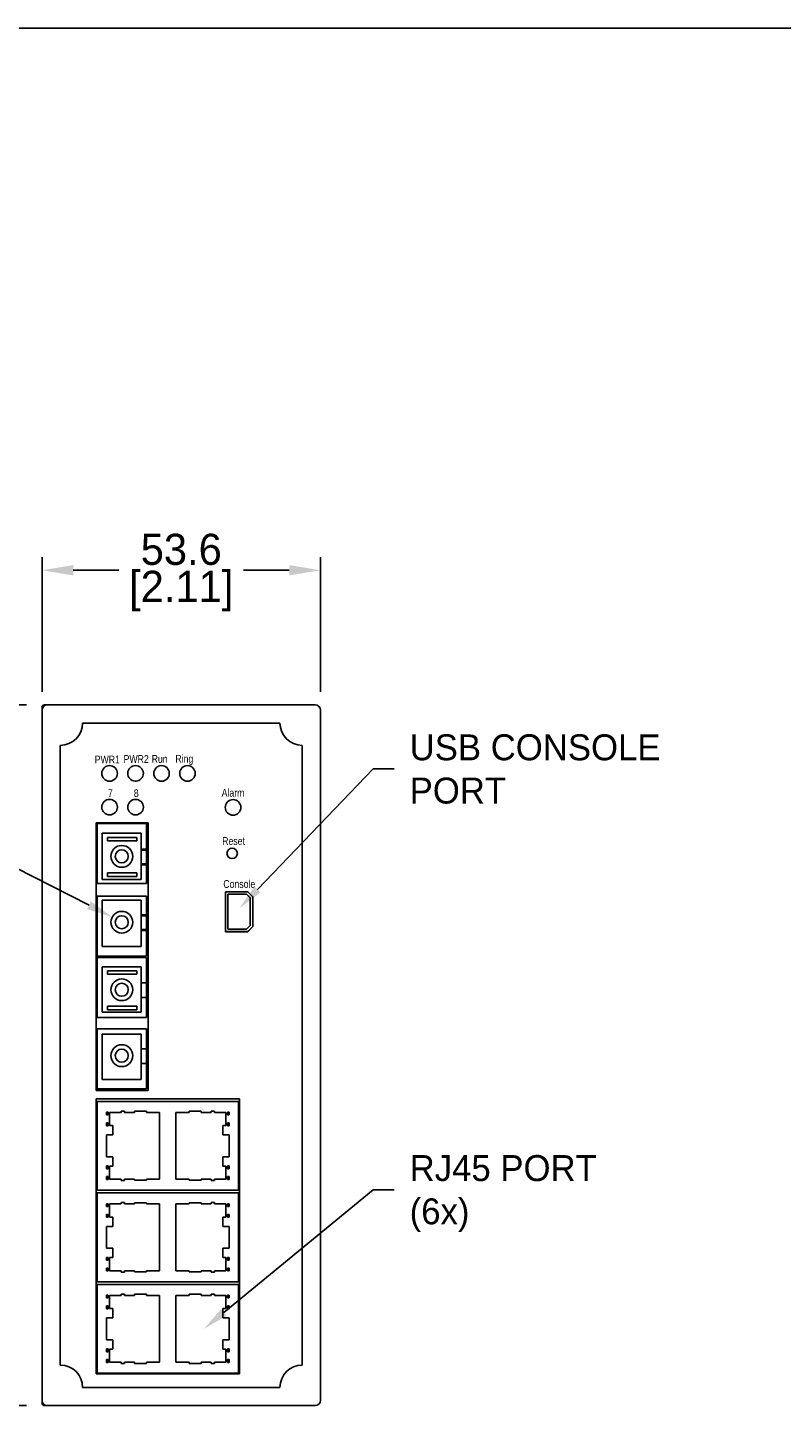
# Model space of a CAD drawing. Header units: inches. Extents: x 0 to 559, y 0 to 432.
# Tile 2 of 3: x 125 to 271, y 162 to 432. Entities that reach past the tile are written whole.
import ezdxf
from ezdxf import colors
from ezdxf.entities.mleader import LeaderData, LeaderLine
from ezdxf.math import Vec2, Vec3

# ---------------------------------------------------------------- set-up
doc = ezdxf.new("R2010")
doc.units = ezdxf.units.IN
doc.header["$LTSCALE"] = 10
doc.header["$MEASUREMENT"] = 0
doc.layers.add('DIMENSIONS', color=140, linetype='Continuous')
doc.layers.add('TEXT', color=140, linetype='Continuous')
doc.dimstyles.get("Standard").update_dxf_attribs({"dimtxt": 6, "dimasz": 6, "dimexe": 2.5, "dimexo": 3.5, "dimgap": 1, "dimtad": 0, "dimtih": 1, "dimtoh": 1, "dimdec": 1, "dimzin": 0, "dimdsep": 46, "dimtxsty": 'Standard', "dimcen": 0, "dimadec": 0, "dimazin": 0, "dimtfac": 1, "dimtdec": 1, "dimtofl": 0, "dimtmove": 0, "dimatfit": 3, "dimfxl": 1, "dimtolj": 1, "dimtzin": 0, "dimarcsym": 0})

# ---------------------------------------------------------------- blocks, each defined once
blk = doc.blocks.new('*D11')
at = {"layer": 'DEFPOINTS', "color": 0, "transparency": 16777216}
for p in [(181.64, 327.32), (128.04, 300.38), (181.64, 300.38)]:
    blk.add_point(p, dxfattribs=at)
at = {"layer": 'DIMENSIONS', "color": 0, "lineweight": -2, "transparency": 16777216}
for p, q in [((128.04, 303.88), (128.04, 329.82)), ((181.64, 303.88), (181.64, 329.82)), ((134.04, 327.32), (142.84, 327.32)), ((175.64, 327.32), (166.84, 327.32))]:
    blk.add_line(p, q, dxfattribs=at)
at = {"layer": 'DIMENSIONS', "color": 0, "transparency": 16777216}
for points in [[(134.04, 328.32), (134.04, 326.32), (128.04, 327.32)], [(175.64, 328.32), (175.64, 326.32), (181.64, 327.32)]]:
    blk.add_solid(points, dxfattribs=at)
at = {"layer": 'DIMENSIONS', "color": 0, "transparency": 16777216, "char_height": 6, "attachment_point": 5}
for s, insert in [('\\A1;53.6', (154.84, 331.32)), ('\\A1;[2.11]', (154.84, 323.32))]:
    blk.add_mtext(s, dxfattribs=dict(at, insert=insert))
blk = doc.blocks.new('*D16')
at = {"layer": 'DEFPOINTS', "color": 0, "transparency": 16777216}
for p in [(128.54, 301.38), (100.89, 166.38), (128.54, 166.38)]:
    blk.add_point(p, dxfattribs=at)
at = {"layer": 'DIMENSIONS', "color": 0, "lineweight": -2, "transparency": 16777216}
for p, q in [((125.04, 301.38), (98.39, 301.38)), ((100.89, 295.38), (100.89, 283.24)), ((100.89, 279.24), (100.89, 241.88)), ((100.89, 172.38), (100.89, 225.88)), ((125.04, 166.38), (98.39, 166.38))]:
    blk.add_line(p, q, dxfattribs=at)
at = {"layer": 'DIMENSIONS', "color": 0, "transparency": 16777216}
for points in [[(99.89, 295.38), (101.89, 295.38), (100.89, 301.38)], [(99.89, 172.38), (101.89, 172.38), (100.89, 166.38)]]:
    blk.add_solid(points, dxfattribs=at)
at = {"layer": 'DIMENSIONS', "color": 0, "transparency": 16777216, "char_height": 6, "attachment_point": 5}
for s, insert in [('\\A1;135.0', (100.89, 237.88)), ('\\A1;[5.31]', (100.89, 229.88))]:
    blk.add_mtext(s, dxfattribs=dict(at, insert=insert))

msp = doc.modelspace()

# ---------------------------------------------------------------- linework, layer by layer
for p, q in [((128.04, 300.88), (128.04, 300.38)), ((128.04, 167.38), (128.04, 300.38)), ((160.58, 301.38), (128.54, 301.38)), ((129.04, 301.38), (180.64, 301.38)), ((160.59, 301.39), (160.58, 301.38)), ((161.04, 301.39), (160.59, 301.39)), ((161.04, 301.38), (161.04, 301.39)), ((163.79, 301.38), (161.04, 301.38)), ((166.64, 301.38), (165.09, 301.38)), ((167.84, 301.39), (166.64, 301.39)), ((166.64, 301.39), (166.64, 301.38)), ((168.64, 301.39), (167.84, 301.39)), ((167.84, 301.39), (167.84, 301.38)), ((168.64, 301.38), (168.64, 301.39)), ((171.04, 301.38), (168.64, 301.38)), ((171.04, 301.38), (171.04, 301.38)), ((180.14, 301.38), (171.04, 301.38)), ((180.18, 301.38), (180.14, 301.38)), ((180.14, 301.38), (180.14, 301.38)), ((181.64, 300.38), (181.64, 167.38)), ((135.84, 297.88), (173.84, 297.88)), ((131.54, 174.18), (131.54, 293.58)), ((178.14, 293.58), (178.14, 174.18)), ((138.44, 278.68), (138.44, 227.08)), ((148.44, 278.68), (138.44, 278.68)), ((148.14, 278.5), (138.64, 278.5)), ((138.64, 278.5), (138.64, 266.95)), ((138.64, 278.3), (138.64, 266.95)), ((148.14, 273.61), (148.14, 278.5)), ((148.14, 273.41), (148.14, 278.3)), ((148.44, 227.08), (148.44, 278.68)), ((147.14, 276.7), (139.64, 276.7)), ((139.64, 276.7), (139.64, 267.95)), ((139.64, 276.5), (139.64, 267.75)), ((146.28, 275.84), (140.63, 275.84)), ((140.63, 275.84), (140.63, 275.18)), ((140.63, 275.18), (146.28, 275.18)), ((140.63, 275.18), (140.63, 275.18)), ((140.63, 275.18), (146.28, 275.18)), ((146.28, 275.18), (146.28, 275.84)), ((146.28, 275.18), (146.28, 275.18)), ((147.14, 273.61), (147.14, 276.7)), ((147.14, 273.41), (147.14, 276.5)), ((147.14, 273.61), (148.14, 273.61)), ((147.14, 273.41), (148.14, 273.41)), ((147.14, 273.41), (148.14, 273.41)), ((147.14, 273.41), (147.14, 273.41)), ((147.14, 272.1), (147.14, 273.41)), ((148.14, 273.41), (148.14, 273.41)), ((148.14, 272.1), (148.14, 273.41)), ((147.14, 270.79), (147.14, 272.1)), ((147.14, 267.95), (147.14, 270.79)), ((147.14, 270.79), (148.14, 270.79)), ((147.14, 267.75), (147.14, 270.59)), ((147.14, 270.59), (148.14, 270.59)), ((148.14, 270.79), (148.14, 272.1)), ((148.14, 266.95), (148.14, 270.79)), ((148.14, 266.95), (148.14, 270.59)), ((139.64, 267.75), (147.14, 267.75)), ((140.63, 269.01), (140.63, 268.35)), ((146.28, 269.01), (140.63, 269.01)), ((140.63, 268.35), (146.28, 268.35)), ((140.63, 268.35), (140.63, 268.35)), ((140.63, 268.35), (146.28, 268.35)), ((146.28, 268.35), (146.28, 269.01)), ((146.28, 268.35), (146.28, 268.35)), ((138.64, 266.95), (148.14, 266.95)), ((138.64, 264.55), (138.64, 253)), ((148.14, 264.55), (138.64, 264.55)), ((138.64, 264.55), (138.64, 253.2)), ((148.14, 260.71), (148.14, 264.55)), ((148.14, 260.91), (148.14, 264.55)), ((167.64, 265.38), (163.34, 265.38)), ((163.34, 265.38), (163.34, 257.68)), ((163.84, 264.9), (167.43, 264.9)), ((163.84, 258.2), (163.84, 264.9)), ((163.84, 264.89), (167.43, 264.89)), ((167.43, 264.9), (168.14, 264.19)), ((167.43, 264.9), (167.43, 264.89)), ((167.43, 264.89), (168.14, 264.19)), ((168.64, 264.38), (167.64, 265.38)), ((168.64, 258.68), (168.64, 264.38)), ((147.14, 263.75), (139.64, 263.75)), ((139.64, 263.75), (139.64, 255)), ((139.64, 263.55), (139.64, 254.8)), ((147.14, 260.91), (147.14, 263.75)), ((147.14, 260.71), (147.14, 263.55)), ((168.14, 264.19), (168.14, 258.9)), ((147.14, 260.91), (148.14, 260.91)), ((147.14, 260.71), (148.14, 260.71)), ((147.14, 260.71), (148.14, 260.71)), ((147.14, 260.71), (147.14, 260.71)), ((147.14, 259.4), (147.14, 260.71)), ((147.14, 258.09), (147.14, 259.4)), ((148.14, 260.71), (148.14, 260.71)), ((148.14, 259.4), (148.14, 260.71)), ((148.14, 258.09), (148.14, 259.4)), ((147.14, 255), (147.14, 258.09)), ((147.14, 258.09), (148.14, 258.09)), ((147.14, 254.8), (147.14, 257.89)), ((147.14, 257.89), (148.14, 257.89)), ((148.14, 253.2), (148.14, 258.09)), ((148.14, 253), (148.14, 257.89)), ((167.64, 257.7), (163.34, 257.7)), ((167.64, 257.69), (163.34, 257.69)), ((163.34, 257.68), (167.64, 257.68)), ((167.43, 258.2), (163.84, 258.2)), ((168.14, 258.9), (167.43, 258.2)), ((168.64, 258.7), (167.64, 257.7)), ((167.64, 257.68), (168.64, 258.68)), ((168.14, 258.2), (167.64, 257.7)), ((167.64, 257.7), (167.64, 257.7)), ((167.66, 257.7), (167.64, 257.7)), ((167.64, 257.69), (167.64, 257.69)), ((167.66, 257.69), (167.64, 257.69)), ((167.64, 257.69), (167.64, 257.69)), ((168.64, 258.69), (168.14, 258.2)), ((168.16, 258.2), (168.14, 258.2)), ((139.64, 254.8), (147.14, 254.8)), ((138.64, 253), (148.14, 253)), ((138.64, 253), (138.64, 253)), ((148.14, 252.7), (138.64, 252.7)), ((138.64, 252.7), (138.64, 241.15)), ((147.14, 250.9), (139.64, 250.9)), ((139.64, 250.9), (139.64, 242.15)), ((147.14, 250.9), (139.64, 250.9)), ((147.14, 247.81), (147.14, 250.9)), ((148.14, 253), (148.14, 252.99)), ((148.14, 247.81), (148.14, 252.7)), ((146.28, 250.14), (140.63, 250.14)), ((140.63, 250.14), (140.63, 249.48)), ((140.63, 249.48), (146.28, 249.48)), ((140.63, 249.48), (140.63, 249.48)), ((140.63, 249.48), (146.28, 249.48)), ((146.28, 249.48), (146.28, 250.14)), ((146.28, 249.48), (146.28, 249.48)), ((147.14, 247.81), (148.14, 247.81)), ((147.14, 247.81), (148.14, 247.81)), ((147.14, 247.81), (147.14, 247.81)), ((147.14, 244.99), (147.14, 247.81)), ((148.14, 247.81), (148.14, 247.81)), ((148.14, 244.99), (148.14, 247.81)), ((140.63, 243.31), (140.63, 242.65)), ((146.28, 243.31), (140.63, 243.31)), ((146.28, 242.65), (146.28, 243.31)), ((147.14, 242.15), (147.14, 244.99)), ((147.14, 244.99), (148.14, 244.99)), ((148.14, 241.15), (148.14, 244.99)), ((138.64, 241.15), (148.14, 241.15)), ((148.14, 241.15), (138.64, 241.15)), ((138.64, 241.15), (138.64, 241.15)), ((139.64, 242.15), (147.14, 242.15)), ((140.63, 242.65), (146.28, 242.65)), ((140.63, 242.65), (140.63, 242.65)), ((140.63, 242.65), (146.28, 242.65)), ((146.28, 242.65), (146.28, 242.65)), ((148.14, 241.15), (148.14, 241.15)), ((138.64, 238.95), (138.64, 227.4)), ((148.14, 238.95), (138.64, 238.95)), ((147.14, 237.95), (139.64, 237.95)), ((139.64, 237.95), (139.64, 229.2)), ((147.14, 237.95), (139.64, 237.95)), ((147.14, 235.11), (147.14, 237.95)), ((148.14, 235.11), (148.14, 238.95)), ((147.14, 235.11), (148.14, 235.11)), ((147.14, 235.11), (148.14, 235.11)), ((147.14, 235.11), (147.14, 235.11)), ((147.14, 232.29), (147.14, 235.11)), ((148.14, 235.11), (148.14, 235.11)), ((148.14, 232.29), (148.14, 235.11)), ((147.14, 229.2), (147.14, 232.29)), ((147.14, 232.29), (148.14, 232.29)), ((148.14, 227.4), (148.14, 232.29)), ((138.44, 227.08), (148.44, 227.08)), ((138.64, 227.4), (148.14, 227.4)), ((138.64, 227.4), (138.64, 227.4)), ((138.64, 227.08), (138.64, 227.4)), ((148.14, 227.39), (138.64, 227.39)), ((139.64, 229.2), (147.14, 229.2)), ((148.14, 227.4), (148.14, 227.39)), ((166.04, 225.48), (138.44, 225.48)), ((138.44, 225.48), (138.44, 172.48)), ((138.64, 222.91), (138.64, 225)), ((138.64, 225), (165.89, 225)), ((165.89, 225), (165.89, 207.87)), ((166.04, 172.48), (166.04, 225.48)), ((138.64, 222.91), (138.64, 222.91)), ((138.64, 222.37), (138.64, 222.91)), ((138.64, 220.85), (138.64, 222.37)), ((140.44, 222.91), (140.44, 222.37)), ((140.74, 222.91), (140.44, 222.91)), ((140.74, 222.91), (140.44, 222.91)), ((140.44, 222.37), (140.74, 222.37)), ((140.74, 222.37), (140.74, 222.91)), ((140.74, 222.91), (140.74, 222.91)), ((141.04, 222.87), (141.04, 220.34)), ((143.24, 222.87), (141.04, 222.87)), ((141.04, 222.87), (143.24, 222.87)), ((143.24, 223.13), (143.24, 222.87)), ((143.89, 223.13), (143.24, 223.13)), ((143.24, 223.13), (143.89, 223.13)), ((143.24, 222.87), (143.24, 222.87)), ((143.89, 222.87), (143.89, 223.13)), ((145.83, 222.87), (143.89, 222.87)), ((143.89, 222.87), (145.83, 222.87)), ((143.89, 222.87), (143.89, 222.87)), ((145.83, 223.09), (145.83, 222.87)), ((148.12, 223.09), (145.83, 223.09)), ((145.83, 222.87), (145.83, 222.87)), ((148.12, 222.87), (148.12, 223.09)), ((150.66, 222.87), (148.12, 222.87)), ((148.12, 222.87), (150.66, 222.87)), ((148.12, 222.87), (148.12, 222.87)), ((150.66, 209.99), (150.66, 222.87)), ((153.82, 222.87), (156.36, 222.87)), ((153.82, 209.99), (153.82, 222.87)), ((156.36, 222.87), (153.82, 222.87)), ((156.36, 223.09), (158.65, 223.09)), ((156.36, 222.87), (156.36, 223.09)), ((156.36, 222.87), (156.36, 222.87)), ((158.65, 223.09), (158.65, 222.87)), ((158.65, 222.87), (160.59, 222.87)), ((160.59, 222.87), (158.65, 222.87)), ((158.65, 222.87), (158.65, 222.87)), ((160.59, 223.13), (161.24, 223.13)), ((160.59, 222.87), (160.59, 223.13)), ((161.24, 223.13), (160.59, 223.13)), ((160.59, 222.87), (160.59, 222.87)), ((161.24, 223.13), (161.24, 222.87)), ((161.24, 222.87), (163.44, 222.87)), ((161.24, 222.87), (161.24, 222.87)), ((163.44, 222.87), (161.24, 222.87)), ((163.44, 222.87), (163.44, 220.34)), ((163.74, 222.37), (163.74, 222.91)), ((163.74, 222.91), (164.04, 222.91)), ((163.74, 222.91), (163.74, 222.91)), ((163.74, 222.91), (164.04, 222.91)), ((164.04, 222.37), (163.74, 222.37)), ((164.04, 222.91), (164.04, 222.37)), ((138.64, 220.85), (138.64, 220.85)), ((138.64, 220.85), (138.64, 220.85)), ((138.64, 220.85), (138.64, 220.85)), ((138.64, 220.31), (138.64, 220.85)), ((138.64, 218.53), (138.64, 220.31)), ((138.64, 218.53), (138.64, 218.53)), ((138.64, 214.33), (138.64, 218.53)), ((140.44, 220.85), (140.74, 220.85)), ((140.44, 220.85), (140.44, 220.3)), ((140.44, 220.85), (140.54, 220.85)), ((140.44, 220.3), (140.74, 220.3)), ((140.44, 218.53), (140.44, 214.33)), ((141.66, 218.53), (140.44, 218.53)), ((140.44, 218.53), (140.74, 218.53)), ((140.74, 220.3), (140.74, 220.85)), ((140.74, 220.85), (140.74, 220.85)), ((140.74, 218.53), (141.66, 218.53)), ((141.04, 220.34), (141.66, 220.34)), ((141.66, 220.34), (141.66, 218.53)), ((141.66, 218.53), (141.66, 218.53)), ((162.82, 220.34), (162.82, 218.53)), ((163.44, 220.34), (162.82, 220.34)), ((162.82, 218.53), (164.04, 218.53)), ((162.82, 218.53), (162.82, 218.53)), ((163.74, 218.53), (162.82, 218.53)), ((164.04, 220.85), (163.74, 220.85)), ((163.74, 220.3), (163.74, 220.85)), ((163.74, 220.85), (163.74, 220.85)), ((164.04, 220.3), (163.74, 220.3)), ((164.04, 218.53), (163.74, 218.53)), ((164.04, 220.85), (163.94, 220.85)), ((164.04, 220.85), (164.04, 220.3)), ((164.04, 218.53), (164.04, 214.33)), ((138.64, 212.56), (138.64, 214.33)), ((140.44, 214.33), (141.66, 214.33)), ((141.66, 214.33), (141.66, 212.52)), ((162.82, 214.33), (162.82, 212.52)), ((164.04, 214.33), (162.82, 214.33)), ((138.64, 212.56), (138.64, 212.56)), ((138.64, 212.02), (138.64, 212.56)), ((138.64, 210.5), (138.64, 212.02)), ((138.64, 210.5), (138.64, 210.5)), ((138.64, 210.5), (138.64, 210.5)), ((138.64, 210.5), (138.64, 210.5)), ((138.64, 209.96), (138.64, 210.5)), ((140.44, 212.56), (140.44, 212.02)), ((140.74, 212.56), (140.44, 212.56)), ((140.74, 212.56), (140.44, 212.56)), ((140.44, 212.02), (140.74, 212.02)), ((140.44, 210.5), (140.44, 209.95)), ((140.44, 210.5), (140.74, 210.5)), ((140.44, 210.5), (140.54, 210.5)), ((140.74, 212.02), (140.74, 212.56)), ((140.74, 212.56), (140.74, 212.56)), ((140.74, 209.95), (140.74, 210.5)), ((140.74, 210.5), (140.74, 210.5)), ((141.04, 212.52), (141.04, 209.99)), ((141.66, 212.52), (141.04, 212.52)), ((141.04, 212.52), (141.66, 212.52)), ((141.66, 212.52), (141.66, 212.52)), ((162.82, 212.52), (163.44, 212.52)), ((163.44, 212.52), (162.82, 212.52)), ((162.82, 212.52), (162.82, 212.52)), ((163.44, 212.52), (163.44, 209.99)), ((163.74, 212.02), (163.74, 212.56)), ((163.74, 212.56), (164.04, 212.56)), ((163.74, 212.56), (163.74, 212.56)), ((163.74, 212.56), (164.04, 212.56)), ((164.04, 212.02), (163.74, 212.02)), ((163.74, 209.95), (163.74, 210.5)), ((164.04, 210.5), (163.74, 210.5)), ((163.74, 210.5), (163.74, 210.5)), ((164.04, 210.5), (163.94, 210.5)), ((164.04, 212.56), (164.04, 212.02)), ((164.04, 210.5), (164.04, 209.95)), ((138.64, 207.87), (138.64, 209.96)), ((165.89, 207.87), (138.64, 207.87)), ((138.64, 207.87), (138.64, 207.87)), ((138.64, 207.86), (143.32, 207.86)), ((140.44, 209.95), (140.74, 209.95)), ((141.04, 209.99), (143.24, 209.99)), ((143.24, 209.99), (143.24, 209.73)), ((143.24, 209.73), (143.89, 209.73)), ((144.65, 207.87), (143.32, 207.87)), ((143.89, 209.99), (145.83, 209.99)), ((143.89, 209.73), (143.89, 209.99)), ((144.65, 207.86), (153.32, 207.86)), ((145.83, 209.99), (145.83, 209.78)), ((145.83, 209.78), (148.12, 209.78)), ((148.12, 209.99), (150.66, 209.99)), ((148.12, 209.78), (148.12, 209.99)), ((154.65, 207.87), (153.32, 207.87)), ((156.36, 209.99), (153.82, 209.99)), ((154.65, 207.86), (158.32, 207.86)), ((156.36, 209.78), (156.36, 209.99)), ((158.65, 209.78), (156.36, 209.78)), ((159.65, 207.87), (158.32, 207.87)), ((158.65, 209.99), (158.65, 209.78)), ((160.59, 209.99), (158.65, 209.99)), ((159.65, 207.86), (165.89, 207.86)), ((160.59, 209.73), (160.59, 209.99)), ((161.24, 209.73), (160.59, 209.73)), ((161.24, 209.99), (161.24, 209.73)), ((163.44, 209.99), (161.24, 209.99)), ((164.04, 209.95), (163.74, 209.95)), ((165.89, 207.87), (165.89, 207.86)), ((138.64, 205.28), (138.64, 207.37)), ((138.64, 207.37), (165.89, 207.37)), ((138.64, 205.28), (138.64, 205.28)), ((138.64, 204.74), (138.64, 205.28)), ((140.44, 205.28), (140.44, 204.74)), ((140.74, 205.28), (140.44, 205.28)), ((140.74, 205.28), (140.44, 205.28)), ((140.74, 204.74), (140.74, 205.28)), ((140.74, 205.28), (140.74, 205.28)), ((141.04, 205.24), (141.04, 202.71)), ((143.24, 205.24), (141.04, 205.24)), ((141.04, 205.24), (143.24, 205.24)), ((143.24, 205.5), (143.24, 205.24)), ((143.89, 205.5), (143.24, 205.5)), ((143.24, 205.5), (143.89, 205.5)), ((143.24, 205.24), (143.24, 205.24)), ((143.89, 205.24), (143.89, 205.5)), ((145.83, 205.24), (143.89, 205.24)), ((143.89, 205.24), (145.83, 205.24)), ((143.89, 205.24), (143.89, 205.24)), ((145.83, 205.46), (145.83, 205.24)), ((148.12, 205.46), (145.83, 205.46)), ((145.83, 205.24), (145.83, 205.24)), ((148.12, 205.24), (148.12, 205.46)), ((150.66, 205.24), (148.12, 205.24)), ((148.12, 205.24), (150.66, 205.24)), ((148.12, 205.24), (148.12, 205.24)), ((150.66, 192.36), (150.66, 205.24)), ((153.82, 205.24), (156.36, 205.24)), ((153.82, 192.36), (153.82, 205.24)), ((156.36, 205.24), (153.82, 205.24)), ((156.36, 205.46), (158.65, 205.46)), ((156.36, 205.24), (156.36, 205.46)), ((156.36, 205.24), (156.36, 205.24)), ((158.65, 205.46), (158.65, 205.24)), ((158.65, 205.24), (160.59, 205.24)), ((160.59, 205.24), (158.65, 205.24)), ((158.65, 205.24), (158.65, 205.24)), ((160.59, 205.5), (161.24, 205.5)), ((160.59, 205.24), (160.59, 205.5)), ((161.24, 205.5), (160.59, 205.5)), ((160.59, 205.24), (160.59, 205.24)), ((161.24, 205.5), (161.24, 205.24)), ((161.24, 205.24), (163.44, 205.24)), ((161.24, 205.24), (161.24, 205.24)), ((163.44, 205.24), (161.24, 205.24)), ((163.44, 205.24), (163.44, 202.71)), ((163.74, 204.74), (163.74, 205.28)), ((163.74, 205.28), (164.04, 205.28)), ((163.74, 205.28), (163.74, 205.28)), ((163.74, 205.28), (164.04, 205.28)), ((164.04, 205.28), (164.04, 204.74)), ((165.89, 207.37), (165.89, 190.24)), ((138.64, 203.22), (138.64, 204.74)), ((138.64, 203.22), (138.64, 203.22)), ((138.64, 203.22), (138.64, 203.22)), ((138.64, 203.22), (138.64, 203.22)), ((138.64, 202.68), (138.64, 203.22)), ((138.64, 200.9), (138.64, 202.68)), ((140.44, 204.74), (140.74, 204.74)), ((140.44, 203.22), (140.74, 203.22)), ((140.44, 203.22), (140.44, 202.67)), ((140.44, 203.22), (140.54, 203.22)), ((140.44, 202.67), (140.74, 202.67)), ((140.74, 202.67), (140.74, 203.22)), ((140.74, 203.22), (140.74, 203.22)), ((141.04, 202.71), (141.66, 202.71)), ((141.66, 202.71), (141.66, 200.9)), ((162.82, 202.71), (162.82, 200.9)), ((163.44, 202.71), (162.82, 202.71)), ((164.04, 204.74), (163.74, 204.74)), ((164.04, 203.22), (163.74, 203.22)), ((163.74, 202.67), (163.74, 203.22)), ((163.74, 203.22), (163.74, 203.22)), ((164.04, 202.67), (163.74, 202.67)), ((164.04, 203.22), (163.94, 203.22)), ((164.04, 203.22), (164.04, 202.67)), ((138.64, 200.9), (138.64, 200.9)), ((138.64, 196.7), (138.64, 200.9)), ((140.44, 200.9), (140.44, 196.7)), ((141.66, 200.9), (140.44, 200.9)), ((140.44, 200.9), (140.74, 200.9)), ((140.74, 200.9), (141.66, 200.9)), ((141.66, 200.9), (141.66, 200.9)), ((162.82, 200.9), (164.04, 200.9)), ((162.82, 200.9), (162.82, 200.9)), ((163.74, 200.9), (162.82, 200.9)), ((164.04, 200.9), (163.74, 200.9)), ((164.04, 200.9), (164.04, 196.7)), ((138.64, 194.93), (138.64, 196.7)), ((138.64, 194.93), (138.64, 194.93)), ((138.64, 194.39), (138.64, 194.93)), ((138.64, 192.87), (138.64, 194.39)), ((140.44, 196.7), (141.66, 196.7)), ((140.44, 194.93), (140.44, 194.39)), ((140.74, 194.93), (140.44, 194.93)), ((140.74, 194.93), (140.44, 194.93)), ((140.44, 194.39), (140.74, 194.39)), ((140.74, 194.39), (140.74, 194.93)), ((140.74, 194.93), (140.74, 194.93)), ((141.04, 194.89), (141.04, 192.36)), ((141.66, 194.89), (141.04, 194.89)), ((141.04, 194.89), (141.66, 194.89)), ((141.66, 196.7), (141.66, 194.89)), ((141.66, 194.89), (141.66, 194.89)), ((162.82, 196.7), (162.82, 194.89)), ((164.04, 196.7), (162.82, 196.7)), ((162.82, 194.89), (163.44, 194.89)), ((163.44, 194.89), (162.82, 194.89)), ((162.82, 194.89), (162.82, 194.89)), ((163.44, 194.89), (163.44, 192.36)), ((163.74, 194.39), (163.74, 194.93)), ((163.74, 194.93), (164.04, 194.93)), ((163.74, 194.93), (163.74, 194.93)), ((163.74, 194.93), (164.04, 194.93)), ((164.04, 194.39), (163.74, 194.39)), ((164.04, 194.93), (164.04, 194.39)), ((138.64, 192.87), (138.64, 192.87)), ((138.64, 192.87), (138.64, 192.87)), ((138.64, 192.87), (138.64, 192.87)), ((138.64, 192.33), (138.64, 192.87)), ((138.64, 190.24), (138.64, 192.33)), ((140.44, 192.87), (140.44, 192.32)), ((140.44, 192.87), (140.74, 192.87)), ((140.44, 192.87), (140.54, 192.87)), ((140.44, 192.32), (140.74, 192.32)), ((140.74, 192.32), (140.74, 192.87)), ((140.74, 192.87), (140.74, 192.87)), ((141.04, 192.36), (143.24, 192.36)), ((143.24, 192.36), (143.24, 192.1)), ((143.24, 192.1), (143.89, 192.1)), ((143.89, 192.36), (145.83, 192.36)), ((143.89, 192.1), (143.89, 192.36)), ((145.83, 192.36), (145.83, 192.15)), ((145.83, 192.15), (148.12, 192.15)), ((148.12, 192.36), (150.66, 192.36)), ((148.12, 192.15), (148.12, 192.36)), ((156.36, 192.36), (153.82, 192.36)), ((156.36, 192.15), (156.36, 192.36)), ((158.65, 192.15), (156.36, 192.15)), ((158.65, 192.36), (158.65, 192.15)), ((160.59, 192.36), (158.65, 192.36)), ((160.59, 192.1), (160.59, 192.36)), ((161.24, 192.1), (160.59, 192.1)), ((161.24, 192.36), (161.24, 192.1)), ((163.44, 192.36), (161.24, 192.36)), ((163.74, 192.32), (163.74, 192.87)), ((164.04, 192.87), (163.74, 192.87)), ((163.74, 192.87), (163.74, 192.87)), ((164.04, 192.32), (163.74, 192.32)), ((164.04, 192.87), (163.94, 192.87)), ((164.04, 192.87), (164.04, 192.32)), ((138.64, 190.24), (138.64, 190.24)), ((165.89, 190.24), (138.64, 190.24)), ((138.64, 190.23), (143.32, 190.23)), ((138.64, 187.65), (138.64, 189.74)), ((138.64, 189.74), (165.89, 189.74)), ((144.65, 190.24), (143.32, 190.24)), ((144.65, 190.23), (153.32, 190.23)), ((154.65, 190.24), (153.32, 190.24)), ((154.65, 190.23), (158.32, 190.23)), ((159.65, 190.24), (158.32, 190.24)), ((159.65, 190.23), (165.89, 190.23)), ((165.89, 190.24), (165.89, 190.23)), ((165.89, 189.74), (165.89, 172.61)), ((138.64, 187.65), (138.64, 187.65)), ((138.64, 187.11), (138.64, 187.65)), ((138.64, 185.59), (138.64, 187.11)), ((140.44, 187.65), (140.44, 187.11)), ((140.74, 187.65), (140.44, 187.65)), ((140.74, 187.65), (140.44, 187.65)), ((140.44, 187.11), (140.74, 187.11)), ((140.74, 187.11), (140.74, 187.65)), ((140.74, 187.65), (140.74, 187.65)), ((141.04, 187.61), (141.04, 185.08)), ((143.24, 187.61), (141.04, 187.61)), ((141.04, 187.61), (143.24, 187.61)), ((143.24, 187.87), (143.24, 187.61)), ((143.89, 187.87), (143.24, 187.87)), ((143.24, 187.87), (143.89, 187.87)), ((143.24, 187.61), (143.24, 187.61)), ((143.89, 187.61), (143.89, 187.87)), ((145.83, 187.61), (143.89, 187.61)), ((143.89, 187.61), (145.83, 187.61)), ((143.89, 187.61), (143.89, 187.61)), ((145.83, 187.83), (145.83, 187.61)), ((148.12, 187.83), (145.83, 187.83)), ((145.83, 187.61), (145.83, 187.61)), ((148.12, 187.61), (148.12, 187.83)), ((150.66, 187.61), (148.12, 187.61)), ((148.12, 187.61), (150.66, 187.61)), ((148.12, 187.61), (148.12, 187.61)), ((150.66, 174.73), (150.66, 187.61)), ((153.82, 187.61), (156.36, 187.61)), ((153.82, 174.73), (153.82, 187.61)), ((156.36, 187.61), (153.82, 187.61)), ((156.36, 187.83), (158.65, 187.83)), ((156.36, 187.61), (156.36, 187.83)), ((156.36, 187.61), (156.36, 187.61)), ((158.65, 187.83), (158.65, 187.61)), ((158.65, 187.61), (160.59, 187.61)), ((160.59, 187.61), (158.65, 187.61)), ((158.65, 187.61), (158.65, 187.61)), ((160.59, 187.87), (161.24, 187.87)), ((160.59, 187.61), (160.59, 187.87)), ((161.24, 187.87), (160.59, 187.87)), ((160.59, 187.61), (160.59, 187.61)), ((161.24, 187.87), (161.24, 187.61)), ((161.24, 187.61), (163.44, 187.61)), ((161.24, 187.61), (161.24, 187.61)), ((163.44, 187.61), (161.24, 187.61)), ((163.44, 187.61), (163.44, 185.08)), ((163.74, 187.11), (163.74, 187.65)), ((163.74, 187.65), (164.04, 187.65)), ((163.74, 187.65), (163.74, 187.65)), ((163.74, 187.65), (164.04, 187.65)), ((164.04, 187.11), (163.74, 187.11)), ((164.04, 187.65), (164.04, 187.11)), ((138.64, 185.59), (138.64, 185.59)), ((138.64, 185.59), (138.64, 185.59)), ((138.64, 185.59), (138.64, 185.59)), ((138.64, 185.05), (138.64, 185.59)), ((138.64, 183.27), (138.64, 185.05)), ((140.44, 185.59), (140.74, 185.59)), ((140.44, 185.59), (140.44, 185.04)), ((140.44, 185.59), (140.54, 185.59)), ((140.44, 185.04), (140.74, 185.04)), ((140.74, 185.04), (140.74, 185.59)), ((140.74, 185.59), (140.74, 185.59)), ((141.04, 185.08), (141.66, 185.08)), ((141.66, 185.08), (141.66, 183.27)), ((162.82, 185.08), (162.82, 183.27)), ((163.44, 185.08), (162.82, 185.08)), ((164.04, 185.59), (163.74, 185.59)), ((163.74, 185.04), (163.74, 185.59)), ((163.74, 185.59), (163.74, 185.59)), ((164.04, 185.04), (163.74, 185.04)), ((164.04, 185.59), (163.94, 185.59)), ((164.04, 185.59), (164.04, 185.04)), ((138.64, 183.27), (138.64, 183.27)), ((138.64, 179.07), (138.64, 183.27)), ((140.44, 183.27), (140.44, 179.07)), ((141.66, 183.27), (140.44, 183.27)), ((140.44, 183.27), (140.74, 183.27)), ((140.74, 183.27), (141.66, 183.27)), ((141.66, 183.27), (141.66, 183.27)), ((162.82, 183.27), (164.04, 183.27)), ((162.82, 183.27), (162.82, 183.27)), ((163.74, 183.27), (162.82, 183.27)), ((164.04, 183.27), (163.74, 183.27)), ((164.04, 183.27), (164.04, 179.07)), ((138.64, 177.3), (138.64, 179.07)), ((140.44, 179.07), (141.66, 179.07)), ((141.66, 179.07), (141.66, 177.26)), ((162.82, 179.07), (162.82, 177.26)), ((164.04, 179.07), (162.82, 179.07)), ((138.64, 177.3), (138.64, 177.3)), ((138.64, 176.76), (138.64, 177.3)), ((138.64, 175.24), (138.64, 176.76)), ((140.44, 177.3), (140.44, 176.76)), ((140.74, 177.3), (140.44, 177.3)), ((140.74, 177.3), (140.44, 177.3)), ((140.44, 176.76), (140.74, 176.76)), ((140.74, 176.76), (140.74, 177.3)), ((140.74, 177.3), (140.74, 177.3)), ((141.04, 177.26), (141.04, 174.73)), ((141.66, 177.26), (141.04, 177.26)), ((141.04, 177.26), (141.66, 177.26)), ((141.66, 177.26), (141.66, 177.26)), ((162.82, 177.26), (163.44, 177.26)), ((163.44, 177.26), (162.82, 177.26)), ((162.82, 177.26), (162.82, 177.26)), ((163.44, 177.26), (163.44, 174.73)), ((163.74, 176.76), (163.74, 177.3)), ((163.74, 177.3), (164.04, 177.3)), ((163.74, 177.3), (163.74, 177.3)), ((163.74, 177.3), (164.04, 177.3)), ((164.04, 176.76), (163.74, 176.76)), ((164.04, 177.3), (164.04, 176.76)), ((138.64, 175.24), (138.64, 175.24)), ((138.64, 175.24), (138.64, 175.24)), ((138.64, 175.24), (138.64, 175.24)), ((138.64, 174.7), (138.64, 175.24)), ((138.64, 172.61), (138.64, 174.7)), ((140.44, 175.24), (140.44, 174.69)), ((140.44, 175.24), (140.74, 175.24)), ((140.44, 175.24), (140.54, 175.24)), ((140.44, 174.69), (140.74, 174.69)), ((140.74, 174.69), (140.74, 175.24)), ((140.74, 175.24), (140.74, 175.24)), ((141.04, 174.73), (143.24, 174.73)), ((143.24, 174.73), (143.24, 174.47)), ((143.24, 174.47), (143.89, 174.47)), ((143.89, 174.73), (145.83, 174.73)), ((143.89, 174.47), (143.89, 174.73)), ((145.83, 174.73), (145.83, 174.52)), ((145.83, 174.52), (148.12, 174.52)), ((148.12, 174.73), (150.66, 174.73)), ((148.12, 174.52), (148.12, 174.73)), ((156.36, 174.73), (153.82, 174.73)), ((156.36, 174.52), (156.36, 174.73)), ((158.65, 174.52), (156.36, 174.52)), ((158.65, 174.73), (158.65, 174.52)), ((160.59, 174.73), (158.65, 174.73)), ((160.59, 174.47), (160.59, 174.73)), ((161.24, 174.47), (160.59, 174.47)), ((161.24, 174.73), (161.24, 174.47)), ((163.44, 174.73), (161.24, 174.73)), ((163.74, 174.69), (163.74, 175.24)), ((164.04, 175.24), (163.74, 175.24)), ((163.74, 175.24), (163.74, 175.24)), ((164.04, 174.69), (163.74, 174.69)), ((164.04, 175.24), (163.94, 175.24)), ((164.04, 175.24), (164.04, 174.69)), ((138.44, 172.48), (166.04, 172.48)), ((138.64, 172.61), (138.64, 172.61)), ((138.64, 172.6), (143.32, 172.6)), ((144.65, 172.61), (143.32, 172.61)), ((144.65, 172.6), (153.32, 172.6)), ((154.65, 172.61), (153.32, 172.61)), ((154.65, 172.6), (158.32, 172.6)), ((159.65, 172.61), (158.32, 172.61)), ((159.65, 172.6), (165.89, 172.6)), ((165.89, 172.61), (165.89, 172.6)), ((128.04, 167.38), (128.04, 166.88)), ((173.84, 169.88), (135.84, 169.88)), ((129, 166.38), (128.54, 166.38)), ((180.64, 166.38), (129.04, 166.38))]:
    msp.add_line(p, q)
at = {"flags": 128}
for points in [[(163.79, 301.39), (163.84, 301.39), (163.98, 301.39), (164.19, 301.39), (164.44, 301.39), (164.69, 301.39), (164.9, 301.39), (165.04, 301.39), (165.09, 301.39)], [(140.58, 220.85), (140.57, 220.85), (140.55, 220.85), (140.53, 220.85), (140.51, 220.85), (140.49, 220.85), (140.47, 220.85), (140.46, 220.85), (140.44, 220.85)], [(163.9, 220.85), (163.91, 220.85), (163.93, 220.85), (163.95, 220.85), (163.97, 220.85), (163.99, 220.85), (164, 220.85), (164.02, 220.85), (164.04, 220.85)], [(140.58, 210.5), (140.57, 210.5), (140.55, 210.5), (140.53, 210.5), (140.51, 210.5), (140.49, 210.5), (140.47, 210.5), (140.46, 210.5), (140.44, 210.5)], [(163.9, 210.5), (163.91, 210.5), (163.93, 210.5), (163.95, 210.5), (163.97, 210.5), (163.99, 210.5), (164, 210.5), (164.02, 210.5), (164.04, 210.5)], [(140.58, 203.22), (140.57, 203.22), (140.55, 203.22), (140.53, 203.22), (140.51, 203.22), (140.49, 203.22), (140.47, 203.22), (140.46, 203.22), (140.44, 203.22)], [(163.9, 203.22), (163.91, 203.22), (163.93, 203.22), (163.95, 203.22), (163.97, 203.22), (163.99, 203.22), (164, 203.22), (164.02, 203.22), (164.04, 203.22)], [(140.58, 192.87), (140.57, 192.87), (140.55, 192.87), (140.53, 192.87), (140.51, 192.87), (140.49, 192.87), (140.47, 192.87), (140.46, 192.87), (140.44, 192.87)], [(163.9, 192.87), (163.91, 192.87), (163.93, 192.87), (163.95, 192.87), (163.97, 192.87), (163.99, 192.87), (164, 192.87), (164.02, 192.87), (164.04, 192.87)], [(140.58, 185.59), (140.57, 185.59), (140.55, 185.59), (140.53, 185.59), (140.51, 185.59), (140.49, 185.59), (140.47, 185.59), (140.46, 185.59), (140.44, 185.59)], [(163.9, 185.59), (163.91, 185.59), (163.93, 185.59), (163.95, 185.59), (163.97, 185.59), (163.99, 185.59), (164, 185.59), (164.02, 185.59), (164.04, 185.59)], [(140.58, 175.24), (140.57, 175.24), (140.55, 175.24), (140.53, 175.24), (140.51, 175.24), (140.49, 175.24), (140.47, 175.24), (140.46, 175.24), (140.44, 175.24)], [(163.9, 175.24), (163.91, 175.24), (163.93, 175.24), (163.95, 175.24), (163.97, 175.24), (163.99, 175.24), (164, 175.24), (164.02, 175.24), (164.04, 175.24)]]:
    msp.add_lwpolyline(points, dxfattribs=at)
for centre, radius in [((141.04, 288.18), 1.5), ((151.04, 288.18), 1.5), ((156.04, 288.18), 1.5), ((141.04, 281.68), 1.5), ((146.04, 281.68), 1.5), ((164.82, 281.63), 1.5), ((143.39, 272.2), 2.1), ((143.39, 272.2), 1.26), ((164.64, 272.78), 1), ((143.39, 259.5), 2.1), ((143.39, 259.5), 1.26), ((143.39, 246.5), 2.1), ((143.39, 246.5), 1.26), ((143.39, 233.8), 2.1), ((143.39, 233.8), 1.26)]:
    msp.add_circle(centre, radius)
for centre, radius, start, end in [((129.04, 300.38), 1, 90, 180), ((128.54, 300.88), 0.5, 90, 180), ((180.64, 300.38), 1, 0, 90), ((131.54, 297.88), 4.3, 270, 0), ((178.14, 297.88), 4.3, 180, 270), ((146.04, 288.18), 1.5, 273.5554, 266.4446), ((146.04, 288.18), 1.5, 266.4446, 273.5554), ((140.45, 280.99), 60.15, 269.9887, 270.0839), ((140.61, 316.01), 95.17, 269.9857, 270.0798), ((163.87, 316.01), 95.17, 269.9202, 270.0143), ((164.03, 280.99), 60.15, 269.9161, 270.0113), ((140.45, 270.64), 60.15, 269.9887, 270.0839), ((140.61, 305.66), 95.17, 269.9857, 270.0798), ((163.87, 305.66), 95.17, 269.9202, 270.0143), ((164.03, 270.64), 60.15, 269.9161, 270.0113), ((140.45, 263.36), 60.15, 269.9887, 270.0839), ((140.61, 298.38), 95.17, 269.9857, 270.0798), ((163.87, 298.38), 95.17, 269.9202, 270.0143), ((164.03, 263.36), 60.15, 269.9161, 270.0113), ((140.45, 253.01), 60.15, 269.9887, 270.0839), ((140.61, 288.03), 95.17, 269.9857, 270.0798), ((163.87, 288.03), 95.17, 269.9202, 270.0143), ((164.03, 253.01), 60.15, 269.9161, 270.0113), ((140.45, 245.73), 60.15, 269.9887, 270.0839), ((140.61, 280.75), 95.17, 269.9857, 270.0798), ((163.87, 280.75), 95.17, 269.9202, 270.0143), ((164.03, 245.73), 60.15, 269.9161, 270.0113), ((131.54, 169.88), 4.3, 0, 90), ((140.45, 235.38), 60.15, 269.9887, 270.0839), ((140.61, 270.4), 95.17, 269.9857, 270.0798), ((163.87, 270.4), 95.17, 269.9202, 270.0143), ((164.03, 235.38), 60.15, 269.9161, 270.0113), ((178.14, 169.88), 4.3, 90, 180), ((129.04, 167.38), 1, 180, 270), ((180.64, 167.38), 1, 270, 0), ((128.54, 166.88), 0.5, 180, 270)]:
    msp.add_arc(centre, radius, start, end)
for points in [[(163.79, 301.39), (163.79, 301.38)], [(165.09, 301.38), (165.09, 301.39)], [(139.64, 288.25), (139.64, 288.25)], [(144.64, 288.25), (144.64, 288.25)], [(139.64, 281.75), (139.64, 281.75)], [(144.64, 281.75), (144.64, 281.75)]]:
    msp.add_open_spline(points, degree=1)
at = {"layer": 'DEFPOINTS'}
msp.add_lwpolyline([(558.8, 0), (0, 0), (0, 431.8), (558.8, 431.8)], close=True, dxfattribs=at)

# ---------------------------------------------------------------- texts
at = {"char_height": 1.5, "attachment_point": 1, "line_spacing_factor": 0.8}
for s, insert in [('{\\fArial|b0|i0|c0|p34;\\W0.8;PW\\fArial|b0|i0|c238|p34;R\\fArial|b0|i0|c0|p34;1}', (138.18, 291.61)), ('{\\fArial|b0|i0|c0|p34;\\W0.8;PW\\fArial|b0|i0|c238|p34;R\\fArial|b0|i0|c0|p34;2}', (143.74, 291.71)), ('{\\fArial|b0|i0|c0|p34;\\W0.8;Run}', (149.14, 291.72)), ('{\\fArial|b0|i0|c0|p34;\\W0.8;Ring}', (153.71, 291.76)), ('{\\fArial|b0|i0|c0|p34;\\W0.8;7}', (140.71, 285.12)), ('{\\fArial|b0|i0|c0|p34;\\W0.8;8}', (145.71, 285.12)), ('{\\fArial|b0|i0|c0|p34;\\W0.8;Alarm}', (162.62, 285.2)), ('{\\fArial|b0|i0|c0|p34;\\W0.8;Reset}', (162.73, 275.91)), ('{\\fArial|b0|i0|c0|p34;\\W0.8;Console}', (162.94, 267.63))]:
    msp.add_mtext(s, dxfattribs=dict(at, insert=insert))

# ---------------------------------------------------------------- dimensions: what is measured, and where the dimension line sits
at = {"layer": 'DIMENSIONS'}
dim = msp.add_linear_dim(base=(181.64, 327.32), p1=(128.04, 300.38), p2=(181.64, 300.38), dimstyle='Standard', override={"dimpost": '\\X'}, dxfattribs=at)
dim.commit()
dim.dimension.update_dxf_attribs({"geometry": '*D11', "text_midpoint": (154.84, 327.32)})
dim = msp.add_linear_dim(base=(100.89, 166.38), p1=(128.54, 301.38), p2=(128.54, 166.38), angle=90, dimstyle='Standard', override={"dimpost": '\\X'}, dxfattribs=at)
dim.commit()
dim.dimension.update_dxf_attribs({"geometry": '*D16', "text_midpoint": (100.89, 233.88)})

# ---------------------------------------------------------------- leaders
at = {"layer": 'TEXT'}
ml = msp.add_multileader_mtext('Standard', dxfattribs=at)
ml.set_content('MULTI-MODE\\PSC FIBER PORT\\P(2X)', color=256)
ml.set_leader_properties()
ml.build(insert=Vec2(0, 0))
ml.multileader.update_dxf_attribs({"text_left_attachment_type": 2, "text_right_attachment_type": 2, "dogleg_length": 4, "arrow_head_size": 5})
ctx = ml.context
ctx.base_point, ctx.char_height, ctx.arrow_head_size, ctx.landing_gap_size, ctx.plane_origin = Vec3(17.29, 287.33), 5, 5, 3, Vec3(144.76, 260.5)
ctx.left_attachment, ctx.right_attachment, ctx.text_align_type = 2, 2, 2
notes = []
notes.append((ctx, [(1, (1, 1, 0), (88.96, 287.33), (-1, 0), 4, [(0, [(141.54, 260.5)], 0, [])])]))
ctx.mtext.insert, ctx.mtext.alignment, ctx.mtext.flow_direction = Vec3(81.96, 298.16), 3, 5
ml = msp.add_multileader_mtext('Standard', dxfattribs=at)
ml.set_content('USB CONSOLE\\PPORT', color=256)
ml.set_leader_properties()
ml.build(insert=Vec2(0, 0))
ml.multileader.update_dxf_attribs({"text_left_attachment_type": 2, "text_right_attachment_type": 2, "dogleg_length": 4, "arrow_head_size": 5})
ctx = ml.context
ctx.base_point, ctx.char_height, ctx.arrow_head_size, ctx.landing_gap_size, ctx.plane_origin = Vec3(195.82, 289.05), 5, 5, 3, Vec3(166.06, 262.22)
ctx.left_attachment, ctx.right_attachment = 2, 2
notes.append((ctx, [(0, (1, 1, 0), (191.82, 289.05), (1, 0), 4, [(0, [(166.06, 262.22)], 0, [])])]))
ctx.mtext.insert, ctx.mtext.flow_direction = Vec3(198.82, 295.71), 5
ml = msp.add_multileader_mtext('Standard', dxfattribs=at)
ml.set_content('RJ45 PORT\\P(6x)', color=256)
ml.set_leader_properties()
ml.build(insert=Vec2(0, 0))
ml.multileader.update_dxf_attribs({"text_left_attachment_type": 2, "text_right_attachment_type": 2, "dogleg_length": 4, "arrow_head_size": 5})
ctx = ml.context
ctx.base_point, ctx.char_height, ctx.arrow_head_size, ctx.landing_gap_size, ctx.plane_origin = Vec3(195.82, 207.97), 5, 5, 3, Vec3(166.06, 181.15)
ctx.left_attachment, ctx.right_attachment = 2, 2
notes.append((ctx, [(0, (1, 1, 0), (191.82, 207.97), (1, 0), 4, [(0, [(159.18, 181.15)], 0, [])])]))
ctx.mtext.insert, ctx.mtext.flow_direction = Vec3(198.82, 214.64), 5
for ctx, leaders in notes:
    for number, flags, end, landing, length, lines in leaders:
        leader = LeaderData()
        leader.index, (leader.has_last_leader_line, leader.has_dogleg_vector, leader.attachment_direction) = number, flags
        leader.last_leader_point, leader.dogleg_vector, leader.dogleg_length = Vec3(end), Vec3(landing), length
        for number, points, colour, breaks in lines:
            line = LeaderLine()
            line.index, line.vertices, line.color, line.breaks = number, Vec3.list(points), colors.encode_raw_color(colour), breaks
            leader.lines.append(line)
        ctx.leaders.append(leader)

doc.saveas('drawing.dxf')
